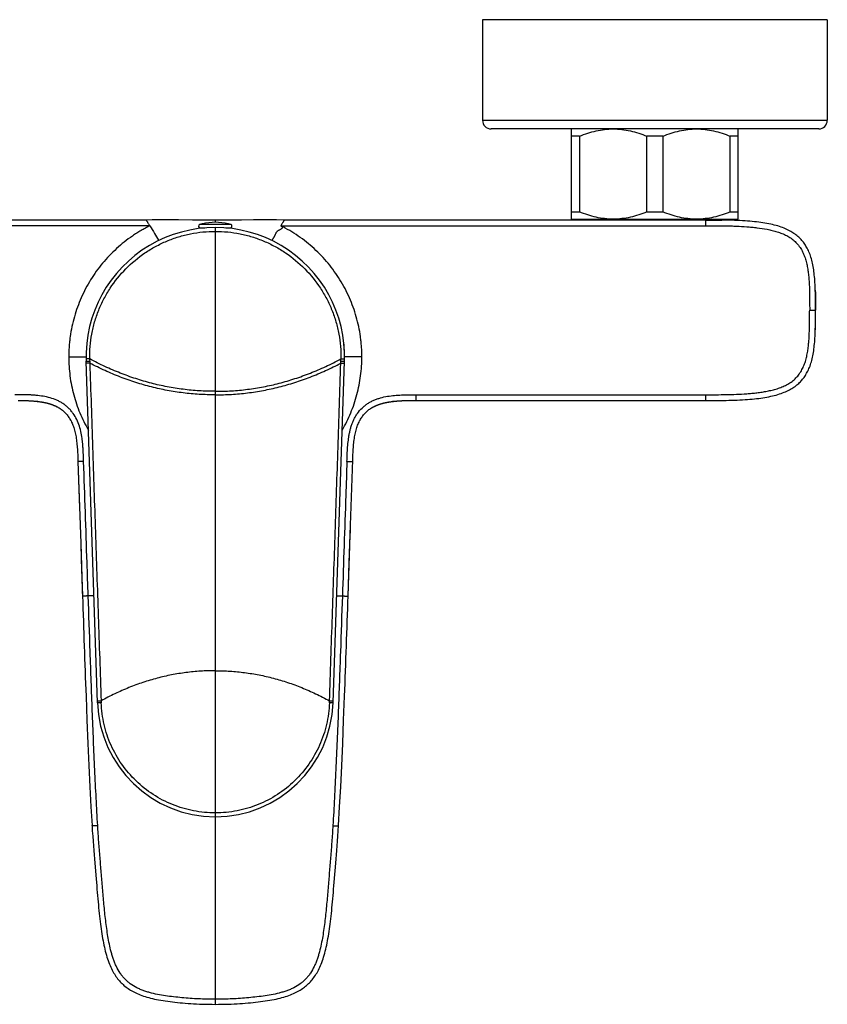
# Model space of a CAD drawing. Header units: millimetres. Extents: x 86 to 572, y -44 to 311.
# Tile 2 of 11: x 159 to 299, y -44 to 127. Entities that reach past the tile are written whole.
import ezdxf

# ---------------------------------------------------------------- set-up
doc = ezdxf.new("R2010")
doc.units = ezdxf.units.MM
doc.header["$LTSCALE"] = 30.734
doc.layers.get('0').update_dxf_attribs({"linetype": 'CONTINUOUS'})

msp = doc.modelspace()

# ---------------------------------------------------------------- linework, layer by layer
at = {"color": 7, "linetype": 'CONTINUOUS'}
for p, q in [((239.4, 126.93), (239.4, 109.43)), ((299.4, 126.93), (239.4, 126.93)), ((299.4, 126.93), (299.4, 109.43)), ((297.9, 107.93), (240.9, 107.93)), ((254.9, 92.23), (254.9, 107.93)), ((283.9, 92.23), (283.9, 107.93)), ((256.29, 106.67), (254.9, 106.67)), ((256.29, 106.67), (256.29, 93.49)), ((270.79, 106.67), (268.01, 106.67)), ((268.01, 93.49), (268.01, 106.67)), ((270.79, 106.67), (270.79, 93.49)), ((283.9, 106.67), (282.51, 106.67)), ((282.51, 93.49), (282.51, 106.67)), ((254.9, 93.49), (256.29, 93.49)), ((268.01, 93.49), (270.79, 93.49)), ((282.51, 93.49), (283.9, 93.49)), ((159.86, 92.08), (107.58, 92.08)), ((180.9, 92.08), (159.86, 92.08)), ((180.9, 92.08), (159.86, 92.08)), ((190.65, 91.4), (190.6, 91.4)), ((195.2, 91.4), (195.15, 91.4)), ((204.9, 92.08), (203.54, 92.09)), ((225.74, 92.08), (204.9, 92.08)), ((225.74, 92.08), (204.9, 92.08)), ((278.22, 92.08), (225.74, 92.08)), ((278.22, 92.08), (225.74, 92.08)), ((261.32, 92.08), (249.61, 92.08)), ((254.9, 92.23), (283.9, 92.23)), ((257.27, 92.08), (257.12, 92.23)), ((258.53, 92.08), (258.32, 92.08)), ((269.4, 92.08), (260.74, 92.08)), ((261.56, 92.08), (261.32, 92.08)), ((263.37, 92.08), (262.57, 92.08)), ((266.28, 92.08), (265.07, 92.08)), ((271.84, 92.08), (269.4, 92.08)), ((278.22, 92.08), (271.84, 92.08)), ((280.77, 92.07), (280.21, 92.08)), ((281.49, 92.06), (280.77, 92.07)), ((281.53, 92.06), (281.49, 92.06)), ((281.51, 92.06), (281.68, 92.23)), ((281.62, 92.06), (281.59, 92.06)), ((190.3, 90.7), (191.07, 90.7)), ((194.73, 90.7), (195.5, 90.7)), ((183.06, 88.51), (183.06, 88.51)), ((183.07, 88.51), (183.07, 88.51)), ((297.3, 80.13), (297.29, 80.4)), ((297.31, 79.87), (297.3, 80.13)), ((297.32, 79.58), (297.31, 79.87)), ((297.31, 79.85), (297.31, 79.81)), ((297.32, 79.29), (297.32, 79.58)), ((297.33, 78.95), (297.32, 79.29)), ((297.34, 78.58), (297.33, 78.95)), ((297.34, 78.17), (297.34, 78.58)), ((297.35, 77.58), (297.34, 78.17)), ((297.34, 77.31), (297.34, 76.38)), ((297.35, 76.75), (297.35, 77.58)), ((297.34, 76.38), (297.35, 76.38)), ((297.35, 75.3), (297.35, 76.75)), ((297.33, 73.91), (297.34, 74.28)), ((297.33, 73.56), (297.33, 73.91)), ((297.34, 74.7), (297.35, 75.3)), ((297.34, 74.28), (297.34, 74.7)), ((297.29, 72.43), (297.3, 72.71)), ((297.3, 72.71), (297.31, 73.02)), ((297.31, 73.02), (297.33, 73.56)), ((172.41, 8.09), (170.41, 67.52)), ((213.39, 8.09), (215.39, 67.52)), ((215.39, 67.65), (215.4, 67.79)), ((215.39, 67.52), (215.39, 67.65)), ((215.4, 67.79), (215.4, 67.92)), ((159.72, 60.68), (159.86, 60.67)), ((159.86, 60.67), (160, 60.67)), ((160, 60.67), (160.15, 60.66)), ((160.15, 60.66), (160.32, 60.66)), ((160.32, 60.66), (160.46, 60.65)), ((160.46, 60.65), (160.6, 60.64)), ((160.6, 60.64), (160.75, 60.63)), ((160.75, 60.63), (160.91, 60.62)), ((160.91, 60.62), (161.02, 60.62)), ((161.02, 60.62), (161.12, 60.61)), ((161.12, 60.61), (161.23, 60.6)), ((161.23, 60.6), (161.34, 60.59)), ((161.34, 60.59), (161.45, 60.58)), ((161.45, 60.58), (161.57, 60.57)), ((161.57, 60.57), (161.69, 60.56)), ((161.69, 60.56), (161.81, 60.55)), ((161.81, 60.55), (161.92, 60.53)), ((161.92, 60.53), (162.04, 60.52)), ((162.04, 60.52), (162.15, 60.51)), ((162.15, 60.51), (162.26, 60.49)), ((162.26, 60.49), (162.38, 60.47)), ((162.38, 60.47), (162.49, 60.46)), ((223.08, 60.42), (223.2, 60.44)), ((223.2, 60.44), (223.32, 60.46)), ((223.32, 60.46), (223.43, 60.48)), ((223.43, 60.48), (223.54, 60.49)), ((223.54, 60.49), (223.65, 60.51)), ((223.65, 60.51), (223.77, 60.52)), ((223.77, 60.52), (223.88, 60.53)), ((223.88, 60.53), (224, 60.55)), ((224, 60.55), (224.12, 60.56)), ((224.12, 60.56), (224.23, 60.57)), ((224.23, 60.57), (224.35, 60.58)), ((224.35, 60.58), (224.46, 60.59)), ((224.46, 60.59), (224.57, 60.6)), ((224.57, 60.6), (224.68, 60.61)), ((224.68, 60.61), (224.78, 60.62)), ((224.78, 60.62), (224.89, 60.62)), ((224.89, 60.62), (225.04, 60.63)), ((225.04, 60.63), (225.2, 60.64)), ((225.2, 60.64), (225.34, 60.65)), ((225.34, 60.65), (225.48, 60.66)), ((225.48, 60.66), (225.64, 60.66)), ((225.64, 60.66), (225.8, 60.67)), ((225.8, 60.67), (225.97, 60.67)), ((225.97, 60.67), (226.09, 60.68)), ((227.18, 60.69), (278.22, 60.69)), ((251.67, 60.69), (251.9, 60.69)), ((260.07, 60.69), (267.85, 60.69)), ((267.85, 60.69), (279.02, 60.68)), ((279.02, 60.68), (279.8, 60.69)), ((279.8, 60.69), (280.42, 60.69)), ((280.42, 60.69), (281.47, 60.71)), ((280.99, 60.7), (281.23, 60.7)), ((281.47, 60.71), (281.54, 60.71)), ((281.54, 60.71), (281.58, 60.71)), ((168.97, 50.68), (168.99, 50.06)), ((168.99, 50.06), (169.47, 35.86)), ((168.99, 50.06), (169.26, 42)), ((216.21, 32.49), (216.82, 50.37)), ((216.33, 35.83), (216.41, 38.18)), ((169.47, 35.86), (169.67, 29.95)), ((216.01, 26.67), (216.21, 32.49)), ((169.67, 29.95), (169.79, 26.67)), ((215.23, 5.05), (215.4, 9.26)), ((213.86, -19.83), (214.05, -17.59)), ((171.94, -19.83), (172.16, -22.51)), ((172.16, -22.51), (172.26, -23.73))]:
    msp.add_line(p, q, dxfattribs=at)
at = {"color": 9, "linetype": 'CONTINUOUS'}
for p, q in [((239.4, 109.43), (299.4, 109.43)), ((195.59, 91.29), (190.21, 91.29)), ((192.9, 92.08), (192.9, 91.68)), ((192.9, 90.78), (192.9, -44.36)), ((167.4, 68.28), (170.41, 68.28)), ((170.23, 68.28), (170.32, 68.28)), ((171.06, 67.18), (170.43, 67.15)), ((170.45, 67.16), (170.43, 67.15)), ((214.74, 67.18), (215.38, 67.15)), ((215.22, 67.16), (215.24, 67.16)), ((218.41, 68.28), (215.4, 68.28)), ((171.79, 26.68), (170.79, 26.68)), ((214.01, 26.68), (215.01, 26.68)), ((172.4, 8.41), (173.03, 8.43)), ((212.77, 8.43), (213.4, 8.41)), ((213.38, 8.41), (213.4, 8.41))]:
    msp.add_line(p, q, dxfattribs=at)
at = {"color": 7, "linetype": 'CONTINUOUS'}
for points in [[(188.96, 92.08), (186.48, 92.09), (185.29, 92.09), (184.13, 92.09), (183.01, 92.09), (181.93, 92.09), (180.9, 92.08)], [(194.05, 92.08), (191.57, 92.08), (190.25, 92.08), (188.96, 92.08)], [(197.43, 92.08), (196.33, 92.08), (195.2, 92.08), (194.05, 92.08)], [(203.54, 92.09), (202.59, 92.09), (201.61, 92.09), (200.6, 92.09), (199.57, 92.09), (197.43, 92.08)], [(274.84, 92.08), (274.58, 92.08), (274.32, 92.08), (274.05, 92.08)], [(276.07, 92.08), (275.59, 92.08), (275.34, 92.08), (275.09, 92.08)], [(281.59, 92.06), (281.57, 92.06), (281.53, 92.06)], [(297.31, 79.78), (297.3, 80.15), (297.28, 80.51), (297.27, 80.87), (297.25, 81.21), (297.23, 81.55), (297.2, 81.88), (297.17, 82.2), (297.14, 82.52), (297.11, 82.83), (297.07, 83.13), (297.03, 83.43), (296.98, 83.72), (296.93, 84), (296.88, 84.28), (296.82, 84.56), (296.76, 84.82), (296.69, 85.09), (296.62, 85.34), (296.55, 85.6), (296.47, 85.84), (296.39, 86.08), (296.3, 86.31), (296.21, 86.53), (296.11, 86.75), (296.01, 86.96), (295.91, 87.16), (295.8, 87.35), (295.69, 87.54), (295.58, 87.72), (295.47, 87.89), (295.35, 88.06), (295.23, 88.22), (295.11, 88.38), (294.98, 88.53), (294.85, 88.68), (294.71, 88.82), (294.57, 88.96), (294.42, 89.1), (294.27, 89.24), (294.11, 89.37), (293.95, 89.5), (293.78, 89.63), (293.6, 89.75), (293.42, 89.87), (293.22, 89.99), (293.03, 90.11), (292.82, 90.22), (292.6, 90.33), (292.37, 90.44), (292.13, 90.55), (291.88, 90.65), (291.62, 90.75), (291.35, 90.85), (291.07, 90.95), (290.78, 91.04), (290.49, 91.12), (290.18, 91.2), (289.87, 91.28), (289.55, 91.35), (289.22, 91.42), (288.89, 91.49), (288.54, 91.55), (288.19, 91.6), (287.84, 91.65), (287.47, 91.7), (287.09, 91.75), (286.71, 91.79), (286.32, 91.83), (285.92, 91.86), (285.5, 91.9), (285.08, 91.93), (284.64, 91.95), (284.2, 91.98), (283.74, 92), (283.27, 92.01), (282.78, 92.03), (282.28, 92.04), (281.64, 92.06)], [(297.34, 77.31), (297.34, 77.76), (297.34, 78.18), (297.33, 78.6), (297.33, 79.01), (297.32, 79.4), (297.31, 79.78)], [(281.23, 60.7), (281.77, 60.71), (282.28, 60.72), (282.78, 60.74), (283.27, 60.75), (283.74, 60.77), (284.2, 60.79), (284.65, 60.81), (285.08, 60.84), (285.5, 60.87), (285.92, 60.9), (286.32, 60.94), (286.71, 60.97), (287.09, 61.02), (287.47, 61.06), (287.83, 61.11), (288.19, 61.16), (288.54, 61.22), (288.88, 61.28), (289.22, 61.34), (289.55, 61.41), (289.87, 61.48), (290.18, 61.56), (290.48, 61.64), (290.78, 61.73), (291.07, 61.82), (291.35, 61.91), (291.62, 62.01), (291.88, 62.11), (292.13, 62.21), (292.37, 62.32), (292.6, 62.43), (292.82, 62.54), (293.02, 62.65), (293.22, 62.77), (293.41, 62.89), (293.6, 63.01), (293.78, 63.14), (293.95, 63.26), (294.11, 63.39), (294.27, 63.52), (294.42, 63.66), (294.57, 63.8), (294.71, 63.94), (294.85, 64.08), (294.98, 64.23), (295.11, 64.38), (295.23, 64.54), (295.35, 64.7), (295.47, 64.87), (295.58, 65.04), (295.69, 65.22), (295.8, 65.41), (295.91, 65.6), (296.01, 65.8), (296.11, 66.01), (296.21, 66.23), (296.3, 66.45), (296.39, 66.68), (296.47, 66.92), (296.55, 67.17), (296.62, 67.42), (296.69, 67.67), (296.76, 67.94), (296.82, 68.21), (296.88, 68.48), (296.93, 68.76), (296.98, 69.05), (297.03, 69.34), (297.07, 69.63), (297.11, 69.94), (297.14, 70.25), (297.17, 70.56), (297.2, 70.88), (297.23, 71.21), (297.25, 71.55), (297.27, 71.9), (297.28, 72.25), (297.3, 72.62), (297.31, 72.99), (297.32, 73.3)], [(215.4, 67.92), (215.4, 68.38), (215.39, 68.86), (215.37, 69.34), (215.35, 69.83), (215.31, 70.31), (215.27, 70.71)], [(158.62, 60.69), (158.93, 60.69), (159.24, 60.68), (159.54, 60.68), (159.84, 60.67), (160.13, 60.67), (160.42, 60.66), (160.7, 60.64), (160.98, 60.63), (161.25, 60.61), (161.52, 60.59), (161.78, 60.56), (162.04, 60.54), (162.29, 60.5), (162.54, 60.47), (162.78, 60.43), (163.02, 60.38), (163.25, 60.34), (163.48, 60.29), (163.7, 60.23), (163.91, 60.17), (164.12, 60.11), (164.33, 60.04), (164.53, 59.97), (164.72, 59.89), (164.91, 59.82), (165.09, 59.73), (165.26, 59.65), (165.43, 59.56), (165.58, 59.47), (165.74, 59.38), (165.88, 59.28), (166.02, 59.19), (166.16, 59.09), (166.29, 58.98), (166.42, 58.88), (166.54, 58.77), (166.66, 58.65), (166.78, 58.54), (166.89, 58.42), (167, 58.29), (167.11, 58.17), (167.22, 58.03), (167.32, 57.9), (167.42, 57.75), (167.52, 57.6), (167.61, 57.45), (167.7, 57.29), (167.8, 57.12), (167.88, 56.94), (167.97, 56.76), (168.05, 56.57), (168.13, 56.37), (168.2, 56.17), (168.27, 55.96), (168.34, 55.75), (168.4, 55.53), (168.46, 55.3), (168.52, 55.07), (168.57, 54.84), (168.62, 54.6), (168.66, 54.35), (168.7, 54.1), (168.74, 53.84), (168.77, 53.58), (168.8, 53.31), (168.83, 53.04), (168.86, 52.76), (168.88, 52.48), (168.9, 52.2), (168.92, 51.9), (168.93, 51.61), (168.95, 51.3), (168.96, 51), (168.97, 50.68)], [(162.49, 60.46), (162.61, 60.44), (162.67, 60.43), (162.73, 60.42), (162.79, 60.41), (162.85, 60.4), (162.91, 60.39), (162.98, 60.37), (163.04, 60.36), (163.1, 60.35), (163.17, 60.34), (163.23, 60.32), (163.3, 60.31), (163.36, 60.29), (163.43, 60.28), (163.5, 60.26), (163.56, 60.25), (163.63, 60.23), (163.69, 60.21), (163.76, 60.2), (163.83, 60.18), (163.89, 60.16), (163.96, 60.14), (164.02, 60.12), (164.08, 60.1), (164.15, 60.09), (164.21, 60.07), (164.27, 60.05), (164.33, 60.03), (164.39, 60.01), (164.45, 59.98), (164.51, 59.96), (164.57, 59.94), (164.63, 59.92), (164.7, 59.89), (164.76, 59.87), (164.82, 59.84), (164.88, 59.82), (164.94, 59.79), (165, 59.77), (165.07, 59.74), (165.12, 59.71), (165.18, 59.68), (165.24, 59.66), (165.3, 59.63), (165.35, 59.6), (165.36, 59.59)], [(216.82, 50.37), (216.83, 50.68), (216.84, 51), (216.86, 51.3), (216.87, 51.61), (216.89, 51.9), (216.9, 52.2), (216.92, 52.48), (216.95, 52.76), (216.97, 53.04), (217, 53.31), (217.03, 53.58), (217.06, 53.84), (217.1, 54.1), (217.14, 54.35), (217.18, 54.6), (217.23, 54.84), (217.28, 55.07), (217.34, 55.3), (217.4, 55.53), (217.46, 55.75), (217.53, 55.96), (217.6, 56.17), (217.67, 56.37), (217.75, 56.57), (217.83, 56.76), (217.92, 56.94), (218, 57.12), (218.1, 57.29), (218.19, 57.45), (218.28, 57.6), (218.38, 57.75), (218.48, 57.9), (218.58, 58.03), (218.69, 58.17), (218.8, 58.29), (218.91, 58.42), (219.02, 58.54), (219.14, 58.65), (219.26, 58.77), (219.38, 58.88), (219.51, 58.98), (219.64, 59.09), (219.78, 59.19), (219.92, 59.28), (220.06, 59.38), (220.22, 59.47), (220.38, 59.56), (220.54, 59.65), (220.71, 59.73), (220.89, 59.82), (221.08, 59.89), (221.27, 59.97), (221.47, 60.04), (221.68, 60.11), (221.89, 60.17), (222.1, 60.23), (222.32, 60.29), (222.55, 60.34), (222.78, 60.38), (223.02, 60.43), (223.26, 60.47), (223.51, 60.5), (223.76, 60.54), (224.02, 60.56), (224.28, 60.59), (224.55, 60.61), (224.82, 60.63), (225.1, 60.64), (225.38, 60.66), (225.67, 60.67), (225.96, 60.67), (226.26, 60.68), (226.56, 60.68), (226.87, 60.69), (227.18, 60.69)], [(220.43, 59.59), (220.46, 59.61), (220.52, 59.64), (220.58, 59.66), (220.63, 59.69), (220.69, 59.72), (220.75, 59.75), (220.81, 59.77), (220.87, 59.8), (220.93, 59.83), (221, 59.85), (221.06, 59.88), (221.12, 59.9), (221.18, 59.92), (221.24, 59.95), (221.3, 59.97), (221.36, 59.99), (221.42, 60.01), (221.48, 60.03), (221.54, 60.05), (221.6, 60.07), (221.67, 60.09), (221.73, 60.11), (221.79, 60.13), (221.86, 60.15), (221.92, 60.16), (221.99, 60.18), (222.05, 60.2), (222.12, 60.22), (222.18, 60.23), (222.25, 60.25), (222.32, 60.27), (222.38, 60.28), (222.45, 60.3), (222.51, 60.31), (222.58, 60.32), (222.64, 60.34), (222.71, 60.35), (222.77, 60.36), (222.83, 60.38), (222.9, 60.39), (222.96, 60.4), (223.02, 60.41), (223.08, 60.42)], [(170.4, 9.27), (170.57, 5.06), (170.73, 1.01), (170.9, -2.84), (171.08, -6.51), (171.26, -10), (171.45, -13.27)], [(214.35, -13.27), (214.54, -10), (214.72, -6.51), (214.9, -2.85), (215.07, 1), (215.23, 5.05)], [(171.45, -13.27), (171.5, -14.19), (171.56, -15.09), (171.63, -15.95), (171.69, -16.79), (171.75, -17.59), (171.94, -19.83)], [(214.05, -17.59), (214.11, -16.79), (214.17, -15.95), (214.24, -15.09), (214.3, -14.19), (214.35, -13.27)], [(192.9, -44.36), (193.46, -44.35), (194.04, -44.35), (194.59, -44.34), (195.13, -44.33), (195.66, -44.31), (196.17, -44.29), (196.68, -44.26), (197.17, -44.23), (197.65, -44.19), (198.12, -44.16), (198.59, -44.12), (199.04, -44.08), (199.49, -44.03), (199.92, -43.98), (200.36, -43.94), (200.78, -43.88), (201.19, -43.83), (201.6, -43.77), (201.99, -43.71), (202.38, -43.65), (202.76, -43.58), (203.13, -43.51), (203.48, -43.44), (203.83, -43.36), (204.17, -43.28), (204.49, -43.19), (204.81, -43.1), (205.11, -43.01), (205.41, -42.92), (205.69, -42.82), (205.97, -42.71), (206.23, -42.61), (206.49, -42.5), (206.74, -42.38), (206.98, -42.27), (207.22, -42.14), (207.44, -42.02), (207.65, -41.89), (207.86, -41.76), (208.06, -41.63), (208.25, -41.49), (208.44, -41.35), (208.62, -41.21), (208.79, -41.06), (208.96, -40.91), (209.13, -40.76), (209.29, -40.6), (209.45, -40.43), (209.6, -40.26), (209.75, -40.08), (209.9, -39.9), (210.05, -39.7), (210.19, -39.51), (210.33, -39.3), (210.46, -39.08), (210.6, -38.86), (210.73, -38.63), (210.85, -38.39), (210.98, -38.15), (211.1, -37.89), (211.22, -37.62), (211.33, -37.35), (211.44, -37.06), (211.55, -36.76), (211.65, -36.46), (211.75, -36.14), (211.85, -35.81), (211.95, -35.48), (212.04, -35.14), (212.13, -34.78), (212.21, -34.42), (212.29, -34.05), (212.37, -33.68), (212.44, -33.29), (212.51, -32.9), (212.58, -32.5), (212.65, -32.09), (212.71, -31.68), (212.77, -31.25), (212.83, -30.82), (212.89, -30.39), (212.94, -29.94), (213, -29.48), (213.05, -29.01), (213.1, -28.54), (213.15, -28.05), (213.2, -27.55), (213.25, -27.04), (213.3, -26.52), (213.35, -25.99), (213.4, -25.45), (213.44, -24.89), (213.49, -24.31), (213.54, -23.73), (213.59, -23.12), (213.86, -19.83)], [(172.26, -23.73), (172.31, -24.31), (172.36, -24.89), (172.4, -25.45), (172.45, -25.99), (172.5, -26.52), (172.55, -27.04), (172.6, -27.55), (172.65, -28.05), (172.7, -28.54), (172.75, -29.01), (172.8, -29.48), (172.86, -29.94), (172.91, -30.39), (172.97, -30.82), (173.03, -31.25), (173.09, -31.68), (173.15, -32.09), (173.22, -32.5), (173.29, -32.9), (173.36, -33.29), (173.43, -33.68), (173.51, -34.05), (173.59, -34.42), (173.68, -34.78), (173.76, -35.14), (173.85, -35.48), (173.95, -35.81), (174.05, -36.14), (174.15, -36.46), (174.25, -36.76), (174.36, -37.06), (174.47, -37.35), (174.58, -37.62), (174.7, -37.89), (174.82, -38.15), (174.95, -38.39), (175.07, -38.63), (175.2, -38.86), (175.34, -39.08), (175.47, -39.3), (175.61, -39.51), (175.75, -39.7), (175.9, -39.9), (176.05, -40.08), (176.2, -40.26), (176.35, -40.43), (176.51, -40.6), (176.67, -40.76), (176.84, -40.91), (177.01, -41.06), (177.18, -41.21), (177.36, -41.35), (177.55, -41.49), (177.74, -41.63), (177.94, -41.76), (178.15, -41.89), (178.36, -42.02), (178.58, -42.14), (178.82, -42.27), (179.06, -42.38), (179.31, -42.5), (179.57, -42.61), (179.83, -42.71), (180.11, -42.82), (180.39, -42.92), (180.69, -43.01), (180.99, -43.1), (181.31, -43.19), (181.63, -43.28), (181.97, -43.36), (182.32, -43.44), (182.67, -43.51), (183.04, -43.58), (183.42, -43.65), (183.81, -43.71), (184.2, -43.77), (184.61, -43.83), (185.02, -43.88), (185.45, -43.94), (185.88, -43.98), (186.31, -44.03), (186.76, -44.08), (187.21, -44.12), (187.68, -44.16), (188.15, -44.19), (188.63, -44.23), (189.12, -44.26), (189.63, -44.29), (190.14, -44.31), (190.67, -44.33), (191.21, -44.34), (191.76, -44.35), (192.34, -44.35), (192.9, -44.36)]]:
    msp.add_lwpolyline(points, dxfattribs=at)
at = {"color": 9, "linetype": 'CONTINUOUS'}
for points in [[(170.43, 67.15), (170.43, 67.15), (170.43, 67.15)], [(215.36, 67.16), (215.37, 67.15), (215.37, 67.15), (215.38, 67.15)], [(172.4, 8.41), (172.4, 8.41), (172.4, 8.41), (172.41, 8.41)], [(213.4, 8.41), (213.4, 8.41), (213.4, 8.41)]]:
    msp.add_lwpolyline(points, dxfattribs=at)
at = {"color": 7, "linetype": 'CONTINUOUS'}
for centre, radius, start, end in [((240.9, 109.43), 1.5, 180, 270), ((297.9, 109.43), 1.5, 270, 360), ((190.3, 91), 0.3, 107.3886, 270), ((192.9, 82.7), 9, 104.8353, 107.3884), ((192.9, 82.7), 8.99, 75.5033, 104.4967), ((192.9, 82.7), 9, 72.6116, 75.1647), ((195.5, 91), 0.3, 270, 72.6114), ((279.54, -32.23), 124.3, 89.0306, 89.2994), ((192.9, 68.28), 22.5, 358.0752, 181.9247), ((190.46, 90.42), 0.3, 53.1639, 68.7484), ((195.34, 90.42), 0.3, 111.2516, 126.8361), ((172.08, 81.66), 12.95, 31.9428, 32.2133), ((213.66, 81.7), 12.87, 147.7856, 148.0579), ((234.03, 74.76), 63.31, 358.3535, 358.6752), ((192.9, 8.77), 20.5, 181.9251, 358.075)]:
    msp.add_arc(centre, radius, start, end, dxfattribs=at)
at = {"color": 9, "linetype": 'CONTINUOUS'}
for centre, radius, start, end in [((192.4, 68.21), 21.37, 180.7437, 181.7796), ((195.15, 68.09), 24.11, 181.2913, 182.1587), ((190.78, 68.06), 23.98, 357.8941, 358.7659), ((193.4, 68.21), 21.37, 358.2202, 359.2563), ((6320.43, 234.97), 6154.17, 181.939718, 182.101759), ((-5924.16, 234.61), 6143.69, 357.897905, 358.060373), ((193.87, 9.06), 20.84, 181.7156, 182.6187), ((191.73, 9.06), 21.04, 357.3985, 358.2933)]:
    msp.add_arc(centre, radius, start, end, dxfattribs=at)
at = {"color": 7, "linetype": 'CONTINUOUS'}
for points, knots in [([(256.29, 106.67), (256.76, 106.86), (257.71, 107.21), (259.17, 107.62), (260.65, 107.87), (261.65, 107.93), (262.15, 107.93)], [0, 0, 0, 0, 0.252059, 0.502525, 0.751653, 1, 1, 1, 1]), ([(262.15, 107.93), (262.65, 107.93), (263.65, 107.87), (265.13, 107.62), (266.59, 107.21), (267.54, 106.86), (268.01, 106.67)], [0, 0, 0, 0, 0.248347, 0.497475, 0.747941, 1, 1, 1, 1]), ([(270.79, 106.67), (271.26, 106.86), (272.21, 107.21), (273.67, 107.62), (275.15, 107.87), (276.15, 107.93), (276.65, 107.93)], [0, 0, 0, 0, 0.252059, 0.502525, 0.751653, 1, 1, 1, 1]), ([(276.65, 107.93), (277.15, 107.93), (278.15, 107.87), (279.63, 107.62), (281.09, 107.21), (282.04, 106.86), (282.51, 106.67)], [0, 0, 0, 0, 0.248347, 0.497475, 0.747941, 1, 1, 1, 1]), ([(262.15, 92.23), (261.65, 92.23), (260.65, 92.29), (259.17, 92.54), (257.71, 92.95), (256.76, 93.3), (256.29, 93.49)], [0, 0, 0, 0, 0.248347, 0.497475, 0.747941, 1, 1, 1, 1]), ([(268.01, 93.49), (267.54, 93.3), (266.59, 92.95), (265.13, 92.54), (263.65, 92.29), (262.65, 92.23), (262.15, 92.23)], [0, 0, 0, 0, 0.252059, 0.502525, 0.751653, 1, 1, 1, 1]), ([(276.65, 92.23), (276.15, 92.23), (275.15, 92.29), (273.67, 92.54), (272.21, 92.95), (271.26, 93.3), (270.79, 93.49)], [0, 0, 0, 0, 0.248347, 0.497475, 0.747941, 1, 1, 1, 1]), ([(282.51, 93.49), (282.04, 93.3), (281.09, 92.95), (279.63, 92.54), (278.15, 92.29), (277.15, 92.23), (276.65, 92.23)], [0, 0, 0, 0, 0.252059, 0.502525, 0.751653, 1, 1, 1, 1]), ([(181.51, 91.08), (178.27, 91.08), (171.8, 91.08), (162.09, 91.08), (152.39, 91.08), (145.91, 91.08), (142.68, 91.08)], [0, 0, 0, 0, 0.25, 0.5, 0.75, 1, 1, 1, 1]), ([(181.52, 91.09), (181.26, 90.95), (180.87, 90.74), (180.35, 90.46), (179.97, 90.24), (179.59, 90.01), (179.09, 89.7), (178.23, 89.14), (177.04, 88.26), (175.7, 87.12), (174.44, 85.88), (173.26, 84.57), (172.18, 83.17), (171.19, 81.7), (170.32, 80.17), (169.55, 78.58), (168.9, 76.94), (168.35, 75.26), (167.93, 73.54), (167.67, 72.09), (167.53, 70.93), (167.45, 70.05), (167.41, 69.16), (167.4, 68.58), (167.4, 68.28)], [0, 0, 0, 0, 0.031253, 0.04688, 0.062507, 0.078133, 0.09376, 0.125013, 0.187508, 0.250003, 0.312501, 0.374999, 0.437497, 0.499995, 0.562493, 0.624991, 0.687489, 0.749988, 0.812486, 0.874985, 0.906239, 0.937493, 0.968746, 1, 1, 1, 1]), ([(180.9, 92.08), (180.9, 92.08), (180.9, 92.08), (180.9, 92.08), (180.9, 92.08), (180.9, 92.08)], [0, 0, 0, 0, 0.116406, 0.427178, 1, 1, 1, 1]), ([(181.51, 91.08), (181.47, 91.14), (181.4, 91.26), (181.29, 91.44), (181.19, 91.61), (181.11, 91.74), (181.05, 91.84), (181.01, 91.9), (180.98, 91.95), (180.95, 91.99), (180.93, 92.02), (180.92, 92.04), (180.92, 92.06), (180.91, 92.07), (180.91, 92.07), (180.91, 92.08), (180.9, 92.08), (180.9, 92.08)], [0, 0, 0, 0, 0.179024, 0.357778, 0.533395, 0.694115, 0.76348, 0.824213, 0.875868, 0.91842, 0.95206, 0.965587, 0.976928, 0.986071, 0.992989, 0.997643, 1, 1, 1, 1]), ([(181.51, 91.08), (181.78, 90.63), (182.29, 89.79), (182.8, 88.95), (183.03, 88.56)], [0, 0, 0, 0, 0.53395, 1, 1, 1, 1]), ([(204.29, 91.08), (204.31, 91.07), (204.34, 91.05), (204.39, 91.02), (204.43, 90.98), (204.47, 90.95), (204.51, 90.9), (204.54, 90.85), (204.56, 90.8), (204.55, 90.74), (204.53, 90.69), (204.49, 90.63), (204.42, 90.57), (204.32, 90.5), (204.2, 90.43), (204.03, 90.34), (203.87, 90.25), (203.74, 90.17), (203.66, 90.1), (203.58, 90.02), (203.49, 89.91), (203.4, 89.75), (203.34, 89.59), (203.28, 89.46), (203.24, 89.36), (203.19, 89.27), (203.14, 89.18), (203.09, 89.1), (203.04, 89.01), (202.99, 88.93), (202.94, 88.86), (202.9, 88.78), (202.86, 88.72), (202.83, 88.67), (202.8, 88.62), (202.78, 88.58), (202.77, 88.56)], [0, 0, 0, 0, 0.016806, 0.033612, 0.050415, 0.067214, 0.084, 0.100757, 0.117458, 0.134116, 0.150782, 0.167466, 0.200816, 0.234201, 0.267582, 0.334275, 0.400782, 0.433922, 0.466929, 0.499764, 0.532404, 0.596981, 0.660599, 0.691939, 0.722891, 0.753409, 0.783438, 0.812935, 0.84182, 0.870031, 0.897534, 0.924321, 0.950361, 0.963076, 0.975579, 1, 1, 1, 1]), ([(204.89, 92.07), (204.88, 92.06), (204.86, 92.02), (204.82, 91.95), (204.77, 91.87), (204.72, 91.79), (204.68, 91.72), (204.64, 91.65), (204.57, 91.54), (204.49, 91.41), (204.39, 91.24), (204.33, 91.13), (204.29, 91.08)], [0, 0, 0, 0, 0.042708, 0.115166, 0.217268, 0.279524, 0.348895, 0.424407, 0.503906, 0.668016, 0.833931, 1, 1, 1, 1]), ([(204.29, 91.08), (210.45, 91.08), (235.09, 91.08), (259.74, 91.08), (278.22, 91.09)], [0, 0, 0, 0, 0.250025, 1, 1, 1, 1]), ([(218.4, 68.28), (218.4, 68.58), (218.4, 69.16), (218.35, 70.04), (218.27, 70.92), (218.13, 72.09), (217.88, 73.54), (217.45, 75.25), (216.91, 76.93), (216.25, 78.57), (215.49, 80.16), (214.61, 81.7), (213.63, 83.16), (212.54, 84.56), (211.37, 85.88), (210.11, 87.11), (208.76, 88.26), (207.34, 89.31), (205.85, 90.25), (204.82, 90.81), (204.29, 91.08)], [0, 0, 0, 0, 0.031254, 0.062508, 0.093763, 0.125017, 0.187517, 0.250016, 0.312516, 0.375016, 0.437515, 0.500014, 0.562512, 0.625012, 0.687511, 0.750009, 0.812506, 0.875002, 0.937499, 1, 1, 1, 1]), ([(204.9, 92.08), (204.9, 92.08), (204.9, 92.08), (204.9, 92.08), (204.9, 92.08), (204.9, 92.08), (204.9, 92.07), (204.89, 92.07), (204.89, 92.07)], [0, 0, 0, 0, 0.019559, 0.070122, 0.151343, 0.262658, 0.573739, 1, 1, 1, 1]), ([(258.32, 92.08), (258.24, 92.08), (258.09, 92.08), (257.87, 92.08), (257.72, 92.07), (257.61, 92.07), (257.54, 92.07), (257.48, 92.07), (257.43, 92.07), (257.38, 92.07), (257.35, 92.07), (257.32, 92.07), (257.3, 92.07), (257.3, 92.07), (257.29, 92.07), (257.29, 92.07), (257.28, 92.07), (257.28, 92.06)], [0, 0, 0, 0, 0.233664, 0.437271, 0.610221, 0.685032, 0.751988, 0.811037, 0.86213, 0.905225, 0.940287, 0.967285, 0.977753, 0.986199, 0.992624, 0.997035, 1, 1, 1, 1]), ([(278.22, 92.08), (278.69, 92.08), (279.64, 92.08), (280.58, 92.07), (281.06, 92.06)], [0, 0, 0, 0, 0.500002, 1, 1, 1, 1]), ([(278.22, 92.08), (278.32, 92.08), (278.51, 92.08), (278.88, 92.08), (279.44, 92.08), (279.92, 92.08), (280.21, 92.08)], [0, 0, 0, 0, 0.146993, 0.288183, 0.551958, 1, 1, 1, 1]), ([(297.31, 79.81), (297.32, 79.32), (297.34, 78.35), (297.34, 77.38), (297.34, 76.9)], [0, 0, 0, 0, 0.499996, 1, 1, 1, 1]), ([(297.32, 73.3), (297.33, 73.85), (297.34, 74.65), (297.34, 75.68), (297.34, 76.16), (297.34, 76.38)], [0, 0, 0, 0, 0.537902, 0.780913, 1, 1, 1, 1]), ([(278.23, 60.69), (278.66, 60.69), (279.58, 60.69), (280.5, 60.69), (280.99, 60.7)], [0, 0, 0, 0, 0.469769, 1, 1, 1, 1])]:
    msp.add_open_spline(points, degree=3, knots=knots, dxfattribs=at)
at = {"color": 9, "linetype": 'CONTINUOUS'}
for points, knots in [([(278.22, 92.08), (278.22, 92.08), (278.22, 92.08), (278.22, 92.07), (278.22, 92.07), (278.22, 92.07), (278.22, 92.07)], [0, 0, 0, 0, 0.076421, 0.267449, 0.575142, 1, 1, 1, 1]), ([(278.22, 92.07), (278.22, 92.05), (278.22, 92.02), (278.22, 91.95), (278.22, 91.85), (278.22, 91.68), (278.22, 91.42), (278.22, 91.2), (278.22, 91.09)], [0, 0, 0, 0, 0.041341, 0.113264, 0.213328, 0.338223, 0.64638, 1, 1, 1, 1]), ([(278.22, 91.09), (278.51, 91.09), (279.11, 91.09), (280.01, 91.08), (280.9, 91.08), (281.8, 91.07), (282.69, 91.05), (283.89, 91.01), (285.08, 90.94), (286.27, 90.85), (287.46, 90.72), (288.64, 90.54), (289.81, 90.29), (290.67, 90.05), (291.52, 89.75), (292.2, 89.44), (292.72, 89.15), (293.09, 88.9), (293.45, 88.63), (293.79, 88.34), (294.1, 88.02), (294.39, 87.68), (294.66, 87.32), (294.97, 86.81), (295.3, 86.14), (295.6, 85.29), (295.83, 84.43), (296, 83.55), (296.12, 82.66), (296.23, 81.47), (296.29, 80.28), (296.31, 79.08), (296.32, 78.34), (296.32, 77.74), (296.33, 77.14), (296.33, 76.69), (296.33, 76.4)], [0, 0, 0, 0, 0.031254, 0.062509, 0.093763, 0.125017, 0.156271, 0.187526, 0.250032, 0.281287, 0.312541, 0.375039, 0.406291, 0.437542, 0.468789, 0.500032, 0.515657, 0.531282, 0.546906, 0.56253, 0.578154, 0.593777, 0.6094, 0.625024, 0.656258, 0.687498, 0.718743, 0.749992, 0.781242, 0.812493, 0.874992, 0.906243, 0.937495, 0.953121, 0.968748, 1, 1, 1, 1]), ([(171.04, 67.93), (171.03, 68.65), (171.08, 70.1), (171.37, 72.25), (171.87, 74.36), (172.58, 76.41), (173.49, 78.38), (174.95, 80.87), (177.23, 83.7), (180.02, 86.02), (182.49, 87.51), (184.45, 88.45), (186.49, 89.19), (188.59, 89.72), (190.74, 90.04), (192.18, 90.11), (192.9, 90.11)], [0, 0, 0, 0, 0.062578, 0.125149, 0.1877, 0.250243, 0.312774, 0.375298, 0.500179, 0.625042, 0.687541, 0.750036, 0.81253, 0.875021, 0.937511, 1, 1, 1, 1]), ([(192.9, 90.11), (193.62, 90.11), (195.07, 90.04), (197.21, 89.72), (199.31, 89.19), (201.35, 88.45), (203.31, 87.51), (205.78, 86.02), (208.57, 83.7), (210.85, 80.87), (212.31, 78.38), (213.22, 76.41), (213.93, 74.36), (214.43, 72.25), (214.72, 70.1), (214.77, 68.65), (214.76, 67.93)], [0, 0, 0, 0, 0.062486, 0.124972, 0.187461, 0.249951, 0.312444, 0.37494, 0.499794, 0.624668, 0.687192, 0.749727, 0.812274, 0.874831, 0.937416, 1, 1, 1, 1]), ([(278.21, 61.69), (278.81, 61.69), (280, 61.69), (281.8, 61.71), (283.59, 61.75), (285.08, 61.83), (286.27, 61.93), (287.16, 62.03), (288.05, 62.15), (288.93, 62.3), (289.8, 62.49), (290.67, 62.73), (291.51, 63.03), (292.19, 63.34), (292.71, 63.64), (293.21, 63.96), (293.68, 64.34), (294.1, 64.77), (294.39, 65.11), (294.65, 65.47), (294.97, 65.98), (295.3, 66.65), (295.6, 67.49), (295.82, 68.36), (295.99, 69.24), (296.11, 70.13), (296.23, 71.32), (296.28, 72.51), (296.31, 73.71), (296.32, 74.6), (296.32, 75.5), (296.33, 76.1), (296.33, 76.4)], [0, 0, 0, 0, 0.062504, 0.125007, 0.18751, 0.250011, 0.281262, 0.312514, 0.343766, 0.375017, 0.406267, 0.437516, 0.468762, 0.500004, 0.51563, 0.531256, 0.562487, 0.578112, 0.593738, 0.609364, 0.62499, 0.656229, 0.687475, 0.718725, 0.749978, 0.781232, 0.812486, 0.874989, 0.906242, 0.937495, 0.968748, 1, 1, 1, 1]), ([(296.33, 76.4), (296.39, 76.4), (296.52, 76.4), (296.71, 76.39), (296.86, 76.39), (296.97, 76.39), (297.04, 76.39), (297.11, 76.39), (297.17, 76.39), (297.22, 76.39), (297.26, 76.39), (297.28, 76.39), (297.3, 76.39), (297.31, 76.39), (297.32, 76.39), (297.33, 76.38), (297.33, 76.38), (297.34, 76.38), (297.34, 76.38), (297.34, 76.38), (297.34, 76.38)], [0, 0, 0, 0, 0.194345, 0.381595, 0.554353, 0.633187, 0.705975, 0.772022, 0.830678, 0.881351, 0.923507, 0.941248, 0.9567, 0.969824, 0.980592, 0.988982, 0.994988, 0.998621, 0.999569, 1, 1, 1, 1]), ([(167.4, 68.28), (167.39, 67.73), (167.43, 66.61), (167.59, 64.95), (167.86, 63.31), (168.24, 61.68), (168.73, 60.08), (169.32, 58.52), (170.01, 57), (170.54, 56.02), (170.82, 55.54)], [0, 0, 0, 0, 0.125, 0.25, 0.375, 0.5, 0.625, 0.75, 0.875, 1, 1, 1, 1]), ([(171.04, 67.93), (171, 67.93), (170.92, 67.93), (170.8, 67.92), (170.71, 67.92), (170.64, 67.92), (170.59, 67.92), (170.55, 67.92), (170.51, 67.92), (170.48, 67.92), (170.45, 67.92), (170.44, 67.92), (170.43, 67.92), (170.42, 67.92), (170.41, 67.92), (170.41, 67.92), (170.41, 67.92), (170.4, 67.92), (170.4, 67.92), (170.4, 67.92), (170.4, 67.92), (170.4, 67.92)], [0, 0, 0, 0, 0.18684, 0.374295, 0.552412, 0.634496, 0.710199, 0.778368, 0.838135, 0.888774, 0.929863, 0.946735, 0.961185, 0.973266, 0.983032, 0.990534, 0.995827, 0.997661, 0.998962, 0.999739, 1, 1, 1, 1]), ([(170.41, 67.52), (170.41, 67.52), (170.41, 67.52), (170.41, 67.52), (170.41, 67.52), (170.42, 67.52), (170.42, 67.52), (170.43, 67.52), (170.43, 67.52), (170.44, 67.52), (170.45, 67.52), (170.47, 67.52), (170.49, 67.52), (170.52, 67.52), (170.56, 67.52), (170.6, 67.53), (170.64, 67.53), (170.71, 67.53), (170.8, 67.53), (170.92, 67.54), (171, 67.54), (171.05, 67.54)], [0, 0, 0, 0, 0.000295, 0.001174, 0.002639, 0.00469, 0.010547, 0.01873, 0.029224, 0.042005, 0.057047, 0.074317, 0.115393, 0.164881, 0.222363, 0.287348, 0.359284, 0.437558, 0.610411, 0.800038, 1, 1, 1, 1]), ([(192.9, 62.28), (191.96, 62.28), (190.09, 62.33), (187.29, 62.6), (184.51, 63.04), (181.76, 63.66), (179.04, 64.46), (176.34, 65.43), (173.66, 66.58), (171.91, 67.46), (171.04, 67.93)], [0, 0, 0, 0, 0.123515, 0.246473, 0.36937, 0.492702, 0.616959, 0.742622, 0.870154, 1, 1, 1, 1]), ([(171.06, 67.18), (171.22, 62.28), (171.54, 52.49), (172.03, 37.8), (172.53, 23.12), (172.86, 13.33), (173.03, 8.43)], [0, 0, 0, 0, 0.25, 0.5, 0.75, 1, 1, 1, 1]), ([(192.9, 61.67), (191.96, 61.67), (190.09, 61.72), (187.3, 61.98), (184.53, 62.41), (181.78, 63.02), (179.06, 63.79), (176.36, 64.74), (173.68, 65.87), (171.93, 66.72), (171.06, 67.18)], [0, 0, 0, 0, 0.123589, 0.246644, 0.369639, 0.493045, 0.617334, 0.742962, 0.870376, 1, 1, 1, 1]), ([(192.9, 62.28), (193.84, 62.28), (195.71, 62.33), (198.51, 62.6), (201.29, 63.04), (204.04, 63.66), (206.76, 64.46), (209.46, 65.43), (212.14, 66.58), (213.89, 67.46), (214.76, 67.93)], [0, 0, 0, 0, 0.123515, 0.246473, 0.36937, 0.492702, 0.616959, 0.742622, 0.870154, 1, 1, 1, 1]), ([(192.9, 61.67), (193.84, 61.67), (195.71, 61.72), (198.5, 61.98), (201.27, 62.41), (204.02, 63.02), (206.74, 63.79), (209.44, 64.74), (212.12, 65.87), (213.87, 66.72), (214.74, 67.18)], [0, 0, 0, 0, 0.123589, 0.246645, 0.369639, 0.493046, 0.617334, 0.742963, 0.870376, 1, 1, 1, 1]), ([(212.77, 8.43), (212.94, 13.33), (213.27, 23.12), (213.77, 37.8), (214.26, 52.49), (214.58, 62.28), (214.74, 67.18)], [0, 0, 0, 0, 0.25, 0.5, 0.75, 1, 1, 1, 1]), ([(214.75, 67.54), (214.8, 67.54), (214.88, 67.54), (215, 67.53), (215.09, 67.53), (215.16, 67.53), (215.2, 67.53), (215.25, 67.52), (215.28, 67.52), (215.31, 67.52), (215.34, 67.52), (215.35, 67.52), (215.36, 67.52), (215.37, 67.52), (215.38, 67.52), (215.38, 67.52), (215.38, 67.52), (215.39, 67.52), (215.39, 67.52), (215.39, 67.52), (215.39, 67.52), (215.39, 67.52)], [0, 0, 0, 0, 0.199922, 0.389517, 0.56235, 0.640618, 0.712552, 0.777537, 0.835023, 0.88452, 0.925606, 0.942883, 0.957933, 0.970723, 0.981225, 0.989419, 0.995286, 0.997343, 0.998814, 0.999699, 1, 1, 1, 1]), ([(214.76, 67.93), (214.8, 67.93), (214.88, 67.93), (215, 67.92), (215.09, 67.92), (215.17, 67.92), (215.21, 67.92), (215.26, 67.92), (215.29, 67.92), (215.33, 67.92), (215.35, 67.92), (215.36, 67.92), (215.37, 67.92), (215.38, 67.92), (215.39, 67.92), (215.39, 67.92), (215.39, 67.92), (215.4, 67.92), (215.4, 67.92), (215.4, 67.92), (215.4, 67.92), (215.4, 67.92)], [0, 0, 0, 0, 0.188078, 0.37634, 0.554701, 0.636696, 0.712193, 0.780063, 0.839473, 0.889735, 0.93047, 0.947186, 0.961496, 0.973457, 0.983126, 0.990557, 0.995808, 0.997634, 0.998936, 0.999721, 1, 1, 1, 1]), ([(214.99, 55.54), (215.54, 56.51), (216.29, 58.01), (217.08, 60.1), (217.56, 61.7), (217.94, 63.33), (218.21, 64.98), (218.37, 66.63), (218.41, 67.73), (218.41, 68.28)], [0, 0, 0, 0, 0.250524, 0.375952, 0.501385, 0.626772, 0.751991, 0.876591, 1, 1, 1, 1]), ([(169.99, 50.09), (169.99, 50.3), (169.97, 50.71), (169.94, 51.33), (169.91, 51.95), (169.88, 52.56), (169.82, 53.18), (169.73, 54), (169.57, 55.02), (169.27, 56.22), (168.82, 57.38), (168.3, 58.27), (167.79, 58.92), (167.37, 59.38), (166.9, 59.78), (166.4, 60.15), (165.87, 60.47), (165.13, 60.83), (164.15, 61.17), (162.94, 61.43), (161.92, 61.56), (161.09, 61.63), (160.47, 61.66), (159.86, 61.67), (159.24, 61.68), (158.62, 61.69), (158.21, 61.69), (158, 61.69)], [0, 0, 0, 0, 0.031257, 0.062515, 0.093772, 0.12503, 0.156288, 0.187547, 0.250051, 0.312544, 0.375018, 0.437468, 0.468719, 0.49997, 0.531221, 0.562472, 0.593724, 0.624978, 0.687452, 0.749945, 0.81245, 0.843709, 0.874968, 0.906226, 0.937484, 0.968742, 1, 1, 1, 1]), ([(215.81, 50.09), (215.82, 50.5), (215.85, 51.33), (215.92, 52.56), (216.02, 53.59), (216.13, 54.41), (216.25, 55.02), (216.38, 55.62), (216.52, 56.12), (216.65, 56.51), (216.76, 56.8), (216.88, 57.08), (217.05, 57.46), (217.29, 57.91), (217.74, 58.61), (218.28, 59.24), (218.9, 59.78), (219.4, 60.15), (219.93, 60.47), (220.49, 60.74), (221.07, 60.96), (221.85, 61.21), (222.86, 61.43), (224.09, 61.59), (225.33, 61.66), (226.56, 61.69), (227.39, 61.69), (227.8, 61.69)], [0, 0, 0, 0, 0.062508, 0.125016, 0.187522, 0.218777, 0.250032, 0.281287, 0.312541, 0.32817, 0.343798, 0.359426, 0.375055, 0.406304, 0.437554, 0.499989, 0.531237, 0.562485, 0.593733, 0.624983, 0.656235, 0.687488, 0.749976, 0.812476, 0.874982, 0.93749, 1, 1, 1, 1]), ([(227.8, 61.69), (232, 61.69), (248.81, 61.69), (265.61, 61.69), (278.21, 61.69)], [0, 0, 0, 0, 0.250039, 1, 1, 1, 1]), ([(227.8, 61.69), (227.8, 61.62), (227.8, 61.49), (227.8, 61.33), (227.8, 61.21), (227.8, 61.13), (227.8, 61.05), (227.8, 60.98), (227.8, 60.92), (227.8, 60.86), (227.8, 60.81), (227.8, 60.78), (227.8, 60.75), (227.8, 60.73), (227.8, 60.72), (227.8, 60.71), (227.8, 60.7), (227.8, 60.7), (227.8, 60.69), (227.8, 60.69), (227.8, 60.69), (227.8, 60.69), (227.8, 60.69), (227.8, 60.69)], [0, 0, 0, 0, 0.201621, 0.389373, 0.476795, 0.559245, 0.636223, 0.707226, 0.771753, 0.829302, 0.879373, 0.921463, 0.939359, 0.955072, 0.968539, 0.979697, 0.988485, 0.99197, 0.994839, 0.997083, 0.998697, 0.999671, 1, 1, 1, 1]), ([(278.21, 61.69), (278.21, 61.62), (278.21, 61.5), (278.21, 61.31), (278.21, 61.16), (278.22, 61.06), (278.22, 60.98), (278.22, 60.92), (278.22, 60.86), (278.22, 60.81), (278.22, 60.77), (278.22, 60.75), (278.22, 60.73), (278.22, 60.72), (278.22, 60.71), (278.22, 60.7), (278.22, 60.69), (278.22, 60.69), (278.22, 60.69), (278.23, 60.69), (278.23, 60.69)], [0, 0, 0, 0, 0.195026, 0.382561, 0.555317, 0.634074, 0.706753, 0.772668, 0.831183, 0.881716, 0.923745, 0.94143, 0.956832, 0.969914, 0.980647, 0.98901, 0.994998, 0.998621, 0.999567, 1, 1, 1, 1]), ([(169.99, 50.09), (169.92, 50.09), (169.8, 50.08), (169.64, 50.08), (169.52, 50.08), (169.43, 50.07), (169.36, 50.07), (169.29, 50.07), (169.22, 50.07), (169.17, 50.07), (169.12, 50.06), (169.08, 50.06), (169.05, 50.06), (169.04, 50.06), (169.02, 50.06), (169.01, 50.06), (169, 50.06), (169, 50.06), (169, 50.06), (168.99, 50.06), (168.99, 50.06), (168.99, 50.06), (168.99, 50.06), (168.99, 50.06)], [0, 0, 0, 0, 0.201524, 0.389219, 0.476625, 0.559066, 0.636041, 0.707046, 0.77158, 0.829141, 0.879225, 0.921331, 0.939236, 0.954957, 0.968434, 0.979602, 0.988401, 0.991892, 0.994767, 0.99702, 0.998643, 0.999632, 1, 1, 1, 1]), ([(170.79, 26.68), (170.72, 28.61), (170.45, 36.42), (170.19, 44.22), (169.99, 50.09)], [0, 0, 0, 0, 0.247301, 1, 1, 1, 1]), ([(215.81, 50.09), (215.74, 48.13), (215.48, 40.32), (215.21, 32.52), (215.01, 26.68)], [0, 0, 0, 0, 0.251641, 1, 1, 1, 1]), ([(215.81, 50.09), (215.88, 50.09), (216.01, 50.08), (216.16, 50.08), (216.28, 50.08), (216.37, 50.07), (216.44, 50.07), (216.51, 50.07), (216.58, 50.07), (216.64, 50.07), (216.69, 50.06), (216.72, 50.06), (216.75, 50.06), (216.76, 50.06), (216.78, 50.06), (216.79, 50.06), (216.8, 50.06), (216.8, 50.06), (216.8, 50.06), (216.81, 50.06), (216.81, 50.06), (216.81, 50.06), (216.81, 50.06), (216.81, 50.06)], [0, 0, 0, 0, 0.201453, 0.389088, 0.476469, 0.558891, 0.635851, 0.706847, 0.771378, 0.828942, 0.879038, 0.921163, 0.939081, 0.954818, 0.968311, 0.9795, 0.98832, 0.991823, 0.994712, 0.996978, 0.998615, 0.999618, 1, 1, 1, 1]), ([(169.47, 35.86), (169.5, 35.08), (169.6, 32.02), (169.71, 28.96), (169.79, 26.67)], [0, 0, 0, 0, 0.251554, 1, 1, 1, 1]), ([(216.01, 26.67), (216.04, 27.42), (216.14, 30.48), (216.25, 33.53), (216.33, 35.83)], [0, 0, 0, 0, 0.248282, 1, 1, 1, 1]), ([(170.79, 26.68), (170.72, 26.68), (170.6, 26.68), (170.41, 26.67), (170.27, 26.67), (170.16, 26.67), (170.09, 26.66), (170.02, 26.66), (169.96, 26.66), (169.91, 26.66), (169.87, 26.66), (169.85, 26.66), (169.83, 26.66), (169.82, 26.66), (169.81, 26.66), (169.8, 26.66), (169.8, 26.66), (169.79, 26.67), (169.79, 26.67), (169.79, 26.67)], [0, 0, 0, 0, 0.194726, 0.381972, 0.554493, 0.633166, 0.705787, 0.771675, 0.830197, 0.880773, 0.922885, 0.940627, 0.956098, 0.96926, 0.980085, 0.988555, 0.994667, 0.998439, 1, 1, 1, 1]), ([(172.44, -13.27), (172.34, -11.68), (172.17, -8.44), (171.92, -3.5), (171.7, 1.57), (171.43, 8.4), (171.13, 16.77), (170.9, 23.44), (170.79, 26.68)], [0, 0, 0, 0, 0.119501, 0.243704, 0.371046, 0.499962, 0.756243, 1, 1, 1, 1]), ([(215.01, 26.68), (214.9, 23.44), (214.67, 16.77), (214.37, 8.4), (214.1, 1.57), (213.88, -3.5), (213.63, -8.44), (213.46, -11.68), (213.36, -13.27)], [0, 0, 0, 0, 0.243757, 0.500038, 0.628954, 0.756296, 0.880499, 1, 1, 1, 1]), ([(215.01, 26.68), (215.08, 26.68), (215.2, 26.68), (215.39, 26.67), (215.53, 26.67), (215.64, 26.67), (215.71, 26.66), (215.78, 26.66), (215.84, 26.66), (215.89, 26.66), (215.93, 26.66), (215.95, 26.66), (215.97, 26.66), (215.98, 26.66), (215.99, 26.66), (216, 26.66), (216.01, 26.66), (216.01, 26.67), (216.01, 26.67), (216.01, 26.67)], [0, 0, 0, 0, 0.194618, 0.381767, 0.554217, 0.632866, 0.705473, 0.771358, 0.829889, 0.880486, 0.922632, 0.940396, 0.955892, 0.969082, 0.979939, 0.988443, 0.994592, 0.998404, 1, 1, 1, 1]), ([(192.9, 13.68), (192.05, 13.68), (190.34, 13.63), (187.79, 13.38), (185.27, 12.97), (182.77, 12.4), (180.3, 11.66), (177.84, 10.75), (175.41, 9.68), (173.82, 8.87), (173.03, 8.43)], [0, 0, 0, 0, 0.12346, 0.246338, 0.36915, 0.492413, 0.616639, 0.742327, 0.869961, 1, 1, 1, 1]), ([(192.9, 13.68), (193.76, 13.68), (195.46, 13.63), (198.01, 13.38), (200.53, 12.97), (203.03, 12.4), (205.5, 11.66), (207.96, 10.75), (210.39, 9.68), (211.98, 8.87), (212.77, 8.43)], [0, 0, 0, 0, 0.12346, 0.246338, 0.36915, 0.492413, 0.616639, 0.742327, 0.869961, 1, 1, 1, 1]), ([(173.05, 8.11), (173.01, 8.1), (172.92, 8.1), (172.8, 8.1), (172.71, 8.09), (172.64, 8.09), (172.6, 8.09), (172.55, 8.09), (172.52, 8.09), (172.49, 8.09), (172.46, 8.09), (172.45, 8.09), (172.44, 8.09), (172.43, 8.09), (172.42, 8.09), (172.42, 8.09), (172.42, 8.09), (172.41, 8.09), (172.41, 8.09), (172.41, 8.09), (172.41, 8.09), (172.41, 8.09)], [0, 0, 0, 0, 0.199963, 0.38965, 0.562588, 0.640904, 0.712876, 0.777887, 0.835384, 0.884873, 0.925932, 0.943188, 0.95821, 0.970967, 0.981431, 0.98958, 0.995397, 0.997427, 0.99887, 0.999726, 1, 1, 1, 1]), ([(192.9, -11.06), (192.27, -11.06), (191, -11), (189.11, -10.72), (187.25, -10.27), (184.85, -9.44), (182.02, -7.96), (179.02, -5.58), (176.54, -2.67), (174.96, 0.11), (174.04, 2.48), (173.52, 4.32), (173.18, 6.2), (173.07, 7.47), (173.05, 8.11)], [0, 0, 0, 0, 0.062496, 0.125002, 0.187511, 0.250015, 0.374896, 0.499792, 0.624711, 0.749661, 0.812222, 0.874799, 0.937404, 1, 1, 1, 1]), ([(212.75, 8.11), (212.71, 6.84), (212.37, 4.3), (211.15, 0.67), (209.26, -2.66), (206.78, -5.58), (203.78, -7.96), (200.95, -9.44), (198.55, -10.27), (196.69, -10.72), (194.81, -11), (193.54, -11.06), (192.9, -11.06)], [0, 0, 0, 0, 0.125079, 0.250101, 0.375085, 0.500044, 0.62498, 0.7499, 0.812425, 0.874955, 0.937483, 1, 1, 1, 1]), ([(213.39, 8.09), (213.39, 8.09), (213.39, 8.09), (213.39, 8.09), (213.39, 8.09), (213.39, 8.09), (213.38, 8.09), (213.38, 8.09), (213.37, 8.09), (213.36, 8.09), (213.35, 8.09), (213.34, 8.09), (213.32, 8.09), (213.28, 8.09), (213.25, 8.09), (213.2, 8.09), (213.16, 8.09), (213.08, 8.09), (212.99, 8.1), (212.87, 8.1), (212.79, 8.1), (212.75, 8.11)], [0, 0, 0, 0, 0.000266, 0.001046, 0.00235, 0.004187, 0.009485, 0.016993, 0.026762, 0.038847, 0.053301, 0.070175, 0.111272, 0.161918, 0.221693, 0.289871, 0.365581, 0.447672, 0.625791, 0.813221, 1, 1, 1, 1]), ([(172.44, -13.27), (172.37, -13.28), (172.24, -13.28), (172.06, -13.29), (171.89, -13.3), (171.77, -13.3), (171.68, -13.3), (171.62, -13.3), (171.57, -13.29), (171.53, -13.29), (171.5, -13.29), (171.47, -13.29), (171.46, -13.28), (171.45, -13.28), (171.45, -13.28), (171.45, -13.27)], [0, 0, 0, 0, 0.201458, 0.388639, 0.557698, 0.704793, 0.768908, 0.8261, 0.875898, 0.917836, 0.951469, 0.97639, 0.985496, 0.992364, 1, 1, 1, 1]), ([(192.9, -43.47), (192.04, -43.47), (190.71, -43.45), (188.89, -43.36), (187.45, -43.25), (186.01, -43.11), (184.59, -42.94), (183.19, -42.72), (182.04, -42.47), (181.14, -42.22), (180.48, -42.01), (179.84, -41.76), (179.03, -41.39), (178.28, -40.93), (177.6, -40.39), (177.14, -39.95), (176.72, -39.47), (176.21, -38.76), (175.78, -38), (175.42, -37.18), (175.18, -36.54), (174.96, -35.88), (174.71, -35), (174.45, -33.89), (174.2, -32.54), (174, -31.17), (173.82, -29.79), (173.66, -28.38), (173.48, -26.49), (173.28, -24.17), (173.06, -21.45), (172.84, -18.77), (172.62, -16.05), (172.49, -14.21), (172.44, -13.27)], [0, 0, 0, 0, 0.05872, 0.091107, 0.124237, 0.157208, 0.189791, 0.221972, 0.253909, 0.269851, 0.285692, 0.301336, 0.316708, 0.346539, 0.36113, 0.375629, 0.39016, 0.404819, 0.434775, 0.450167, 0.465775, 0.4815, 0.497229, 0.528426, 0.559514, 0.590811, 0.622593, 0.655002, 0.687715, 0.752264, 0.813759, 0.87409, 0.93581, 1, 1, 1, 1]), ([(213.36, -13.27), (213.31, -14.21), (213.18, -16.05), (212.96, -18.77), (212.74, -21.45), (212.52, -24.17), (212.32, -26.49), (212.14, -28.38), (211.98, -29.79), (211.8, -31.17), (211.6, -32.54), (211.35, -33.89), (211.09, -35), (210.84, -35.88), (210.62, -36.54), (210.38, -37.18), (210.02, -38), (209.59, -38.76), (209.08, -39.47), (208.66, -39.95), (208.2, -40.39), (207.52, -40.93), (206.77, -41.39), (205.96, -41.76), (205.32, -42.01), (204.66, -42.22), (203.76, -42.47), (202.61, -42.72), (201.21, -42.94), (199.79, -43.11), (198.35, -43.25), (196.91, -43.36), (195.1, -43.45), (193.76, -43.47), (192.9, -43.47)], [0, 0, 0, 0, 0.06419, 0.12591, 0.186241, 0.247736, 0.312285, 0.344998, 0.377407, 0.409189, 0.440486, 0.471574, 0.502771, 0.5185, 0.534225, 0.549833, 0.565225, 0.595181, 0.60984, 0.624371, 0.63887, 0.653461, 0.683292, 0.698664, 0.714308, 0.730149, 0.746091, 0.778028, 0.810209, 0.842792, 0.875763, 0.908893, 0.94128, 1, 1, 1, 1]), ([(213.36, -13.27), (213.43, -13.28), (213.56, -13.28), (213.74, -13.29), (213.91, -13.3), (214.04, -13.3), (214.12, -13.3), (214.18, -13.3), (214.23, -13.29), (214.27, -13.29), (214.31, -13.29), (214.33, -13.29), (214.34, -13.28), (214.35, -13.28), (214.35, -13.28), (214.35, -13.27)], [0, 0, 0, 0, 0.201454, 0.388633, 0.557691, 0.704786, 0.768902, 0.826095, 0.875892, 0.917832, 0.951465, 0.976388, 0.985494, 0.992363, 1, 1, 1, 1])]:
    msp.add_open_spline(points, degree=3, knots=knots, dxfattribs=at)

doc.saveas('drawing.dxf')
